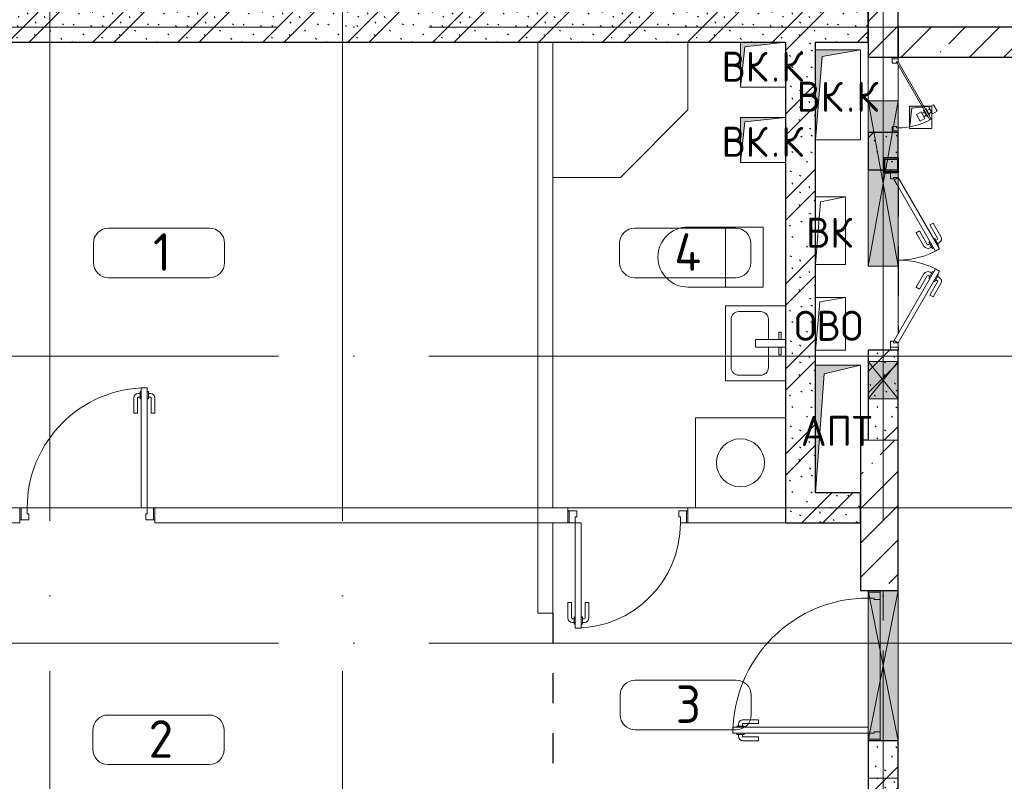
# Model space of a CAD drawing. Header units: millimetres. Extents: x -19737 to 100106, y -4436 to 96517.
# Tile 44 of 59: x 70511 to 77068, y 10430 to 15500. Entities that reach past the tile are written whole.
import ezdxf

# ---------------------------------------------------------------- set-up
doc = ezdxf.new("R2010")
doc.units = ezdxf.units.MM
for name, pattern in [('3_ Штрих_ 1 х 1 мм', [400, 200, -200]), ('ADSK_Линия сетки', [5000, 4000, -500, 0, -500]), ('ADSK_Штриховая_ш3 п1_5', [900, 600, -300])]:
    doc.linetypes.add(name, pattern=pattern)
for name, color, linetype, lineweight in [('A-____-NOTE-TEXT', 7, 'Continuous', 18), ('A-AREA-____-IDEN', 7, 'Continuous', 9), ('A-DOOR-____-MCUT', 7, 'Continuous', 9), ('A-DOOR-____-OTLN', 7, 'Continuous', 18), ('A-DOOR-FRAM-MCUT', 7, 'Continuous', 9), ('A-FLOR-____-OTLN', 7, 'Continuous', 18), ('A-GLAZ-____-MCUT', 7, 'Continuous', 9), ('A-GLAZ-____-OTLN', 7, 'Continuous', 18), ('A-WALL-____-MCUT', 7, 'Continuous', 40), ('A-WALL-____-PATT', 7, 'Continuous', 40), ('I-WALL-____-MCUT', 7, 'Continuous', 40), ('I-WALL-____-OTLN', 7, 'Continuous', 18), ('M-EQPM-____-OTLN', 7, 'Continuous', 18), ('P-SANR-FIXT-OTLN', 7, 'Continuous', 18), ('S-BEAM-____-OTLN', 7, 'Continuous', 18), ('S-COLS-____-MCUT', 7, 'Continuous', 40), ('S-COLS-____-OTLN', 7, 'Continuous', 18), ('S-GRID-____-OTLN', 7, 'Continuous', 9)]:
    doc.layers.add(name, color=color, linetype=linetype, lineweight=lineweight)
doc.layers.add('A-AREA-____-OTLN', color=4, linetype='ADSK_Штриховая_ш3 п1_5', lineweight=40, true_color=0x00ffff)
doc.styles.add('GOST Common', font='GOST_Common.ttf', dxfattribs={"height": 200})
doc.styles.add('GOST Common_2', font='GOST_Common.ttf', dxfattribs={"height": 250})
pattern_1 = [(45, (0, 0), (-228.0985, 228.0985), []), (45, (228.1, 0), (-228.0985, 228.0985), [403.225, -80.645, 6.706, -73.939])]
pattern_2 = [(135, (300.56, 377.28), (-565.6854, 6e-14), [10, -790]), (135, (349.8, 474.73), (-565.6854, 6e-14), [10, -790]), (135, (423.93, 473.06), (-565.6854, 6e-14), [10, -790]), (135, (229.92, 447.9), (-565.6854, 6e-14), [10, -790]), (135, (155.08, 447.9), (-565.6854, 6e-14), [10, -790]), (135, (114.9, 369.03), (-565.6854, 6e-14), [10, -790]), (135, (132.43, 285.8), (-565.6854, 6e-14), [10, -790]), (135, (214.66, 322), (-565.6854, 6e-14), [10, -790]), (135, (198.16, 261.88), (-565.6854, 6e-14), [10, -790]), (135, (45.2, 272.9), (-565.6854, 6e-14), [10, -790]), (135, (42.32, 336.16), (-565.6854, 6e-14), [10, -790]), (135, (92.26, 192.24), (-565.6854, 6e-14), [10, -790]), (135, (7.07, 149.2), (-565.6854, 6e-14), [10, -790]), (135, (80.6, 95.1), (-565.6854, 6e-14), [10, -790]), (135, (79.53, 36.94), (-565.6854, 6e-14), [10, -790]), (135, (153.87, 74.56), (-565.6854, 6e-14), [10, -790]), (135, (228.35, 124.8), (-565.6854, 6e-14), [10, -790]), (135, (279.75, 180.4), (-565.6854, 6e-14), [10, -790]), (135, (282.9, 31.63), (-565.6854, 6e-14), [10, -790]), (135, (377.38, 53.45), (-565.6854, 6e-14), [10, -790]), (135, (352.28, 102.7), (-565.6854, 6e-14), [10, -790]), (135, (354.05, 0), (-565.6854, 6e-14), [10, -790]), (135, (553.23, 16.45), (-565.6854, 6e-14), [10, -790]), (135, (542.38, 63.45), (-565.6854, 6e-14), [10, -790]), (135, (536.58, 239.3), (-565.6854, 6e-14), [10, -790]), (135, (475.85, 203.9), (-565.6854, 6e-14), [10, -790]), (135, (475.85, 316.54), (-565.6854, 6e-14), [10, -790]), (135, (520.8, 408.7), (-565.6854, 6e-14), [10, -790]), (135, (551.1, 470.8), (-565.6854, 6e-14), [10, -790]), (135, (235.25, 537.93), (-565.6854, 6e-14), [10, -790]), (135, (407.25, 547.65), (-565.6854, 6e-14), [10, -790]), (135, (94.5, 558.6), (-565.6854, 6e-14), [10, -790]), (135, (46.4, 532.3), (-565.6854, 6e-14), [10, -790]), (135, (85.56, 465.04), (-565.6854, 6e-14), [10, -790]), (135, (355.53, 181.14), (-565.6854, 6e-14), [10, -790]), (135, (362.23, 243.6), (-565.6854, 6e-14), [10, -790]), (135, (413.45, 344.1), (-565.6854, 6e-14), [10, -790]), (135, (286.3, 273.25), (-565.6854, 6e-14), [10, -790]), (135, (423.02, 263.72), (-565.6854, 6e-14), [10, -790]), (135, (162.94, 190.2), (-565.6854, 6e-14), [10, -790]), (135, (470.25, 120.93), (-565.6854, 6e-14), [10, -790]), (135, (484.48, 9.78), (-565.6854, 6e-14), [10, -790]), (45, (0, 212.13), (-565.6854, 0), []), (45, (212.13, 0), (-565.6854, 0), []), (45, (353.55, 0), (-565.6854, 0), []), (45, (0, 353.55), (-565.6854, 0), [])]

# ---------------------------------------------------------------- blocks, each defined once
blk = doc.blocks.new('АР_Дверь однопольная - 900х2100h_800__Глухая_Межкомнатные апарт_тип_эт-1271699-02_К4')
at = {"layer": 'A-DOOR-____-MCUT', "color": 254, "lineweight": 15, "true_color": 0xcccccc}
for p, q in [((400, 850), (360, 850)), ((360, 850), (360, 50)), ((400, 50), (400, 850)), ((360, 50), (400, 50))]:
    blk.add_line(p, q, dxfattribs=at)
at = {"layer": 'A-DOOR-____-OTLN', "color": 254, "lineweight": 5, "true_color": 0xcccccc}
for p, q in [((352, 812.5), (340, 812.5)), ((352, 787.5), (340, 787.5)), ((352, 825), (352, 775)), ((360, 825), (352, 825)), ((400, 825), (408, 825)), ((408, 825), (408, 775)), ((408, 812.5), (420, 812.5)), ((408, 787.5), (420, 787.5)), ((310, 680), (310, 782.5)), ((335, 680), (335, 782.5)), ((352, 775), (360, 775)), ((408, 775), (400, 775)), ((425, 680), (425, 782.5)), ((450, 680), (450, 782.5)), ((335, 680), (310, 680)), ((425, 680), (450, 680))]:
    blk.add_line(p, q, dxfattribs=at)
at = {"layer": 'A-DOOR-____-OTLN', "color": 254, "lineweight": 13, "true_color": 0xcccccc}
blk.add_arc((400, 50), 800, 90, 180, dxfattribs=at)
at = {"layer": 'A-DOOR-____-OTLN', "color": 254, "lineweight": 5, "true_color": 0xcccccc}
for centre, radius, start, end in [((340, 782.5), 30, 90, 180), ((340, 782.5), 4.99, 90, 180), ((420, 782.5), 30, 0, 90), ((420, 782.5), 4.99, 0, 90)]:
    blk.add_arc(centre, radius, start, end, dxfattribs=at)
at = {"layer": 'A-DOOR-FRAM-MCUT', "color": 254, "lineweight": 15, "true_color": 0xcccccc}
for p, q in [((-440, 50), (-450, 50)), ((-400, 50), (-440, 50)), ((-440, 50), (-440, -30)), ((-400, 10), (-400, 50)), ((-390, 10), (-400, 10)), ((-390, -30), (-390, 10)), ((400, 10), (390, 10)), ((390, 10), (390, -30)), ((440, 50), (400, 50)), ((400, 50), (400, 10)), ((440, -30), (440, 50)), ((440, 50), (450, 50)), ((-440, -30), (-450, -30)), ((-440, -30), (-390, -30)), ((390, -30), (440, -30)), ((440, -30), (450, -30))]:
    blk.add_line(p, q, dxfattribs=at)
blk = doc.blocks.new('АР_Дверь однопольная - 800х2100h_700__Глухая_Су апарт_тип_эт-1272081-02_К4')
at = {"layer": 'A-DOOR-____-MCUT', "color": 254, "lineweight": 15, "true_color": 0xcccccc}
for p, q in [((350, 750), (310, 750)), ((310, 750), (310, 50)), ((350, 50), (350, 750)), ((310, 50), (350, 50))]:
    blk.add_line(p, q, dxfattribs=at)
at = {"layer": 'A-DOOR-____-OTLN', "color": 254, "lineweight": 5, "true_color": 0xcccccc}
for p, q in [((302, 725), (302, 675)), ((310, 725), (302, 725)), ((350, 725), (358, 725)), ((358, 725), (358, 675)), ((260, 580), (260, 682.5)), ((285, 580), (285, 682.5)), ((302, 712.5), (290, 712.5)), ((302, 687.5), (290, 687.5)), ((302, 675), (310, 675)), ((358, 675), (350, 675)), ((358, 712.5), (370, 712.5)), ((358, 687.5), (370, 687.5)), ((375, 580), (375, 682.5)), ((400, 580), (400, 682.5)), ((285, 580), (260, 580)), ((375, 580), (400, 580))]:
    blk.add_line(p, q, dxfattribs=at)
at = {"layer": 'A-DOOR-____-OTLN', "color": 254, "lineweight": 13, "true_color": 0xcccccc}
blk.add_arc((350, 50), 700, 90, 180, dxfattribs=at)
at = {"layer": 'A-DOOR-____-OTLN', "color": 254, "lineweight": 5, "true_color": 0xcccccc}
for centre, radius, start, end in [((290, 682.5), 30, 90, 180), ((290, 682.5), 4.99, 90, 180), ((370, 682.5), 30, 0, 90), ((370, 682.5), 4.99, 0, 90)]:
    blk.add_arc(centre, radius, start, end, dxfattribs=at)
at = {"layer": 'A-DOOR-FRAM-MCUT', "color": 254, "lineweight": 15, "true_color": 0xcccccc}
for p, q in [((-390, 50), (-400, 50)), ((-350, 50), (-390, 50)), ((-390, 50), (-390, -30)), ((-350, 10), (-350, 50)), ((-340, 10), (-350, 10)), ((-340, -30), (-340, 10)), ((350, 10), (340, 10)), ((340, 10), (340, -30)), ((390, 50), (350, 50)), ((350, 50), (350, 10)), ((390, -30), (390, 50)), ((390, 50), (400, 50)), ((-390, -30), (-400, -30)), ((-390, -30), (-340, -30)), ((340, -30), (390, -30)), ((390, -30), (400, -30))]:
    blk.add_line(p, q, dxfattribs=at)
blk = doc.blocks.new('АР_Дверь однопольная - 1000х2100h_900__Вход в кв_EI30-4643693-02_К4')
at = {"layer": 'A-DOOR-____-MCUT', "color": 254, "lineweight": 15, "true_color": 0xcccccc}
for p, q in [((-450, 1000), (-450, 100)), ((-410, 1000), (-450, 1000)), ((-410, 100), (-410, 1000)), ((-450, 100), (-410, 100))]:
    blk.add_line(p, q, dxfattribs=at)
at = {"layer": 'A-DOOR-____-OTLN', "color": 254, "lineweight": 5, "true_color": 0xcccccc}
for p, q in [((-500, 830), (-500, 932.5)), ((-475, 830), (-475, 932.5)), ((-458, 962.5), (-470, 962.5)), ((-458, 937.5), (-470, 937.5)), ((-458, 975), (-458, 925)), ((-450, 975), (-458, 975)), ((-458, 925), (-450, 925)), ((-410, 975), (-402, 975)), ((-402, 925), (-410, 925)), ((-402, 975), (-402, 925)), ((-402, 962.5), (-390, 962.5)), ((-402, 937.5), (-390, 937.5)), ((-385, 830), (-385, 932.5)), ((-360, 830), (-360, 932.5)), ((-475, 830), (-500, 830)), ((-385, 830), (-360, 830))]:
    blk.add_line(p, q, dxfattribs=at)
at = {"layer": 'A-DOOR-____-OTLN', "color": 254, "lineweight": 13, "true_color": 0xcccccc}
blk.add_arc((-450, 100), 900, 360, 90, dxfattribs=at)
at = {"layer": 'A-DOOR-____-OTLN', "color": 254, "lineweight": 5, "true_color": 0xcccccc}
for centre, radius, start, end in [((-470, 932.5), 30, 90, 180), ((-470, 932.5), 4.99, 90, 180), ((-390, 932.5), 30, 360, 90), ((-390, 932.5), 4.99, 360, 90)]:
    blk.add_arc(centre, radius, start, end, dxfattribs=at)
at = {"layer": 'A-DOOR-FRAM-MCUT', "color": 254, "lineweight": 15, "true_color": 0xcccccc}
for p, q in [((-490, 100), (-500, 100)), ((-450, 100), (-490, 100)), ((-490, 100), (-490, 20)), ((-450, 60), (-450, 100)), ((490, 100), (450, 100)), ((450, 100), (450, 60)), ((490, 20), (490, 100)), ((490, 100), (500, 100)), ((-490, 20), (-500, 20)), ((-490, 20), (-440, 20)), ((-440, 60), (-450, 60)), ((-440, 20), (-440, 60)), ((450, 60), (440, 60)), ((440, 60), (440, 20)), ((440, 20), (490, 20)), ((490, 20), (500, 20))]:
    blk.add_line(p, q, dxfattribs=at)
blk = doc.blocks.new('АР_Отверстие прямоугольное - АПТ-5368587-02_К4')
at = {"layer": 'A-GLAZ-____-OTLN', "lineweight": 13, "true_color": 0xf9f9f9}
blk.add_hatch(color=7, dxfattribs=at).paths.add_polyline_path([(250, 100), (0, 100), (0, -100), (250, -100)])
at = {"layer": 'A-GLAZ-____-MCUT', "color": 254, "lineweight": 15, "true_color": 0xcccccc}
for p, q in [((0, 100), (0, -100)), ((250, 100), (250, -100))]:
    blk.add_line(p, q, dxfattribs=at)
at = {"layer": 'A-GLAZ-____-OTLN', "color": 254, "lineweight": 5, "true_color": 0xcccccc}
for p, q in [((250, 100), (0, -100)), ((0, 100), (250, -100))]:
    blk.add_line(p, q, dxfattribs=at)
at = {"layer": 'A-GLAZ-____-OTLN', "color": 254, "lineweight": 13, "true_color": 0xcccccc}
for p, q in [((250, 100), (0, 100)), ((0, 100), (0, -100)), ((250, -100), (250, 100)), ((0, -100), (250, -100))]:
    blk.add_line(p, q, dxfattribs=at)
blk = doc.blocks.new('АР_Отверстие прямоугольное - АПТ-4924041-02_К4')
at = {"layer": 'A-GLAZ-____-OTLN', "lineweight": 13, "true_color": 0xf9f9f9}
blk.add_hatch(color=7, dxfattribs=at).paths.add_polyline_path([(625, 100), (-375, 100), (-375, -100), (625, -100)])
at = {"layer": 'A-GLAZ-____-MCUT', "color": 254, "lineweight": 15, "true_color": 0xcccccc}
for p, q in [((-375, 100), (-375, -100)), ((625, 100), (625, -100))]:
    blk.add_line(p, q, dxfattribs=at)
at = {"layer": 'A-GLAZ-____-OTLN', "color": 254, "lineweight": 5, "true_color": 0xcccccc}
for p, q in [((625, 100), (-375, -100)), ((-375, 100), (625, -100))]:
    blk.add_line(p, q, dxfattribs=at)
at = {"layer": 'A-GLAZ-____-OTLN', "color": 254, "lineweight": 13, "true_color": 0xcccccc}
for p, q in [((625, 100), (-375, 100)), ((-375, 100), (-375, -100)), ((625, -100), (625, 100)), ((-375, -100), (625, -100))]:
    blk.add_line(p, q, dxfattribs=at)
blk = doc.blocks.new('АР_Дверь двупольная - 1200х2100h_550__ЭОМ_ ОВО_ АПТ_ВК-4369832-02_К4')
at = {"layer": 'A-DOOR-____-MCUT', "color": 254, "lineweight": 15, "true_color": 0xcccccc}
for p, q in [((-550, 100), (-73.7, 375)), ((-58.7, 349), (-490, 100)), ((-73.7, 375), (-58.7, 349)), ((73.7, 375), (58.7, 349)), ((58.7, 349), (535, 74)), ((550, 100), (73.7, 375)), ((-535, 74), (-550, 100)), ((-490, 100), (-535, 74)), ((535, 74), (550, 100))]:
    blk.add_line(p, q, dxfattribs=at)
at = {"layer": 'A-DOOR-____-OTLN', "color": 254, "lineweight": 5, "true_color": 0xcccccc}
for p, q in [((-245.9, 333.3), (-157.1, 384.6)), ((-233.4, 311.7), (-245.9, 333.3)), ((-233.4, 311.7), (-144.6, 362.9)), ((-99.3, 369.4), (-142.6, 344.4)), ((-142.6, 344.4), (-138.6, 337.5)), ((-131.8, 350.7), (-137.8, 361.1)), ((-76.3, 329.6), (-119.6, 304.6)), ((-110.2, 363.2), (-116.2, 373.6)), ((-95.3, 362.5), (-99.3, 369.4)), ((-80.3, 336.5), (-76.3, 329.6)), ((80.3, 336.5), (76.3, 329.6)), ((76.3, 329.6), (119.6, 304.6)), ((95.3, 362.5), (99.3, 369.4)), ((99.3, 369.4), (142.6, 344.4)), ((110.2, 363.2), (116.2, 373.6)), ((131.8, 350.7), (137.8, 361.1)), ((142.6, 344.4), (138.6, 337.5)), ((233.4, 311.7), (144.6, 362.9)), ((245.9, 333.3), (157.1, 384.6)), ((233.4, 311.7), (245.9, 333.3)), ((-193.4, 242.4), (-104.6, 293.6)), ((-180.9, 220.7), (-92.1, 272)), ((-119.6, 304.6), (-123.6, 311.5)), ((-108.8, 310.8), (-102.8, 300.4)), ((-87.2, 323.3), (-81.2, 312.9)), ((87.2, 323.3), (81.2, 312.9)), ((180.9, 220.7), (92.1, 272)), ((108.8, 310.8), (102.8, 300.4)), ((193.4, 242.4), (104.6, 293.6)), ((119.6, 304.6), (123.6, 311.5)), ((-193.4, 242.4), (-180.9, 220.7)), ((193.4, 242.4), (180.9, 220.7))]:
    blk.add_line(p, q, dxfattribs=at)
for centre, radius, start, end in [((-142.1, 358.6), 30, 30, 120), ((-142.1, 358.6), 4.99, 30, 120), ((142.1, 358.6), 30, 60, 150), ((142.1, 358.6), 4.99, 60, 150), ((-107.1, 297.9), 4.99, 300, 30), ((-107.1, 297.9), 30, 300, 30), ((107.1, 297.9), 30, 150, 240), ((107.1, 297.9), 4.99, 150, 240)]:
    blk.add_arc(centre, radius, start, end, dxfattribs=at)
at = {"layer": 'A-DOOR-____-OTLN', "color": 254, "lineweight": 13, "true_color": 0xcccccc}
for centre, start, end in [((-550, 100), 0, 30), ((550, 100), 150, 180)]:
    blk.add_arc(centre, 550, start, end, dxfattribs=at)
at = {"layer": 'A-DOOR-FRAM-MCUT', "color": 254, "lineweight": 15, "true_color": 0xcccccc}
for p, q in [((-580, 100), (-600, 100)), ((-580, 100), (-550, 100)), ((-580, 50), (-580, 100)), ((-550, 100), (-550, 70)), ((-550, 70), (-540, 70)), ((-540, 70), (-540, 50)), ((550, 70), (540, 70)), ((540, 70), (540, 50)), ((580, 100), (550, 100)), ((550, 100), (550, 70)), ((580, 50), (580, 100)), ((580, 100), (600, 100)), ((-580, 50), (-600, 50)), ((-540, 50), (-580, 50)), ((540, 50), (580, 50)), ((580, 50), (600, 50))]:
    blk.add_line(p, q, dxfattribs=at)
blk = doc.blocks.new('АР_Перемычка - 200_Уx2_50x5__250-Оп_0_50x5_-4377685-02_К4')
at = {"layer": 'S-BEAM-____-OTLN', "color": 254, "linetype": '3_ Штрих_ 1 х 1 мм', "lineweight": 15, "true_color": 0xdcdcdc}
for p, q in [((-750, 100), (-750, -100)), ((500, 100), (500, -100)), ((-750, 0), (-500, 0)), ((-500, 0), (500, 0))]:
    blk.add_line(p, q, dxfattribs=at)
blk = doc.blocks.new('АР_Дверь однопольная - 500х1300h_400__ВК_СС-4380618-02_К4')
at = {"layer": 'A-DOOR-____-MCUT', "color": 254, "lineweight": 15, "true_color": 0xcccccc}
for p, q in [((161.1, 320), (-220, 100)), ((-215, 91.3), (166.1, 311.3)), ((166.1, 311.3), (161.1, 320)), ((-220, 100), (-215, 91.3))]:
    blk.add_line(p, q, dxfattribs=at)
at = {"layer": 'A-DOOR-____-OTLN', "color": 254, "lineweight": 5, "true_color": 0xcccccc}
for p, q in [((109.4, 359.5), (66.1, 334.5)), ((66.1, 334.5), (83.6, 304.2)), ((83.6, 304.2), (126.9, 329.2)), ((126.9, 329.2), (109.4, 359.5)), ((136.9, 311.8), (93.6, 286.8)), ((93.6, 286.8), (96.1, 282.5)), ((104.9, 293.3), (94.9, 310.7)), ((103.6, 269.5), (101.1, 273.8)), ((146.9, 294.5), (103.6, 269.5)), ((156.9, 277.2), (113.6, 252.2)), ((114.9, 276), (124.9, 258.7)), ((125.6, 305.3), (115.6, 322.6)), ((135.6, 288), (145.6, 270.7)), ((139.4, 307.5), (136.9, 311.8)), ((144.4, 298.8), (146.9, 294.5)), ((174.4, 246.9), (156.9, 277.2)), ((113.6, 252.2), (131.1, 221.9)), ((131.1, 221.9), (174.4, 246.9))]:
    blk.add_line(p, q, dxfattribs=at)
at = {"layer": 'A-DOOR-____-OTLN', "color": 254, "lineweight": 13, "true_color": 0xcccccc}
blk.add_arc((-220, 100), 440, 360, 30, dxfattribs=at)
at = {"layer": 'A-DOOR-FRAM-MCUT', "color": 254, "lineweight": 15, "true_color": 0xcccccc}
for p, q in [((-240, 100), (-250, 100)), ((-220, 100), (-240, 100)), ((-240, 100), (-240, 60)), ((-220, 90), (-220, 100)), ((-210, 90), (-220, 90)), ((-210, 60), (-210, 90)), ((220, 90), (210, 90)), ((210, 90), (210, 60)), ((240, 100), (220, 100)), ((220, 100), (220, 90)), ((240, 60), (240, 100)), ((240, 100), (250, 100)), ((-240, 60), (-250, 60)), ((-240, 60), (-210, 60)), ((210, 60), (240, 60)), ((240, 60), (250, 60))]:
    blk.add_line(p, q, dxfattribs=at)
blk = doc.blocks.new('АР_Перемычка - 200_Уx2_50x5__Оп_750_50x5_-Оп_600_50х5_-4569510-02_К4')
at = {"layer": 'S-BEAM-____-OTLN', "color": 254, "linetype": '3_ Штрих_ 1 х 1 мм', "lineweight": 15, "true_color": 0xdcdcdc}
for p, q in [((-1350, 100), (-1350, -100)), ((1200, 100), (1200, -100)), ((-1350, 0), (-1060, 0)), ((-1060, 0), (40, 0)), ((40, 0), (675, 0)), ((675, 0), (925, 0)), ((925, 0), (1200, 0))]:
    blk.add_line(p, q, dxfattribs=at)
blk = doc.blocks.new('А_Фахверк__Труба прямоугольная_100х100 - 200х100х8_Фахверк_СФ2-4469954-02_К4')
at = {"layer": 'S-COLS-____-MCUT', "color": 254, "lineweight": 30, "true_color": 0xcccccc}
for p, q in [((47.5, 50), (-50, 50)), ((-50, 50), (-50, -50)), ((-42, -42), (-42, 42)), ((-42, 42), (42, 42)), ((42, 42), (42, -42)), ((50, 50), (47.5, 50)), ((50, -50), (50, 50)), ((-50, -50), (-2.5, -50)), ((42, -42), (-42, -42)), ((47.5, -50), (50, -50))]:
    blk.add_line(p, q, dxfattribs=at)
blk = doc.blocks.new('АР_Отверстие прямоугольное - АПТ-4924077-02_К4')
at = {"layer": 'A-GLAZ-____-OTLN', "lineweight": 13, "true_color": 0xf9f9f9}
blk.add_hatch(color=7, dxfattribs=at).paths.add_polyline_path([(675, 100), (-425, 100), (-425, -100), (675, -100), (675, 96.7)])
at = {"layer": 'A-GLAZ-____-MCUT', "color": 254, "lineweight": 15, "true_color": 0xcccccc}
for p, q in [((-425, 100), (-425, -100)), ((675, 100), (675, -100))]:
    blk.add_line(p, q, dxfattribs=at)
at = {"layer": 'A-GLAZ-____-OTLN', "color": 254, "lineweight": 5, "true_color": 0xcccccc}
for p, q in [((675, 100), (-425, -100)), ((-425, 100), (675, -100))]:
    blk.add_line(p, q, dxfattribs=at)
at = {"layer": 'A-GLAZ-____-OTLN', "color": 254, "lineweight": 13, "true_color": 0xcccccc}
for p, q in [((675, 100), (-425, 100)), ((-425, 100), (-425, -100)), ((675, -100), (675, 100)), ((-425, -100), (675, -100))]:
    blk.add_line(p, q, dxfattribs=at)
blk = doc.blocks.new('АР_Канал вертикальный прямоугольный - ВК_К-5757486-02_К4')
at = {"layer": 'M-EQPM-____-OTLN', "lineweight": 13, "true_color": 0xe2e2e2}
blk.add_hatch(color=254, dxfattribs=at).paths.add_polyline_path([(-150, -150), (-120, 120), (150, 150), (-150, 150)])
at = {"layer": 'M-EQPM-____-OTLN', "color": 253, "lineweight": 13, "true_color": 0xaaaaaa}
for p, q in [((150, 150), (-150, 150)), ((-150, 150), (-150, -150)), ((150, 150), (-150, 150)), ((-150, 150), (-150, -150)), ((-150, -150), (-150, 150)), ((-150, 150), (150, 150)), ((-120, 120), (150, 150)), ((-120, 120), (150, 150)), ((150, -150), (150, 150)), ((150, 150), (150, -150)), ((-150, -150), (-120, 120)), ((-150, -150), (-120, 120)), ((-150, -150), (150, -150)), ((150, -150), (-150, -150))]:
    blk.add_line(p, q, dxfattribs=at)
blk = doc.blocks.new('АР_Канал вертикальный прямоугольный - ВК_К-5757485-02_К4')
at = {"layer": 'M-EQPM-____-OTLN', "lineweight": 13, "true_color": 0xe2e2e2}
blk.add_hatch(color=254, dxfattribs=at).paths.add_polyline_path([(-150, -300), (-105, 255), (150, 300), (-150, 300), (-150, -190.1)])
at = {"layer": 'M-EQPM-____-OTLN', "color": 253, "lineweight": 13, "true_color": 0xaaaaaa}
for p, q in [((150, 300), (-150, 300)), ((-150, 300), (-150, -300)), ((150, 300), (-150, 300)), ((-150, 300), (-150, -300)), ((-150, -300), (-150, 300)), ((-150, 300), (150, 300)), ((-105, 255), (150, 300)), ((-105, 255), (150, 300)), ((150, -300), (150, 300)), ((150, 300), (150, -300)), ((-150, -300), (-105, 255)), ((-150, -300), (-105, 255)), ((-150, -300), (150, -300)), ((150, -300), (-150, -300))]:
    blk.add_line(p, q, dxfattribs=at)
blk = doc.blocks.new('АР_Канал вертикальный прямоугольный - АПТ-2556446-02_К4')
at = {"layer": 'M-EQPM-____-OTLN', "lineweight": 13, "true_color": 0xe2e2e2}
blk.add_hatch(color=254, dxfattribs=at).paths.add_polyline_path([(-150, -425), (-92.5, 367.5), (150, 425), (-150, 425), (-150, 391.3)])
at = {"layer": 'M-EQPM-____-OTLN', "color": 253, "lineweight": 13, "true_color": 0xaaaaaa}
for p, q in [((150, 425), (-150, 425)), ((-150, 425), (-150, -425)), ((150, 425), (-150, 425)), ((-150, 425), (-150, -425)), ((-150, -425), (-150, 425)), ((-150, 425), (150, 425)), ((-92.5, 367.5), (150, 425)), ((-92.5, 367.5), (150, 425)), ((150, -425), (150, 425)), ((150, 425), (150, -425)), ((-150, -425), (-92.5, 367.5)), ((-150, -425), (-92.5, 367.5)), ((-150, -425), (150, -425)), ((150, -425), (-150, -425))]:
    blk.add_line(p, q, dxfattribs=at)
blk = doc.blocks.new('A-FUR-Washing-2D - 600x600-920405-02_К4')
at = {"layer": 'P-SANR-FIXT-OTLN', "color": 253, "lineweight": 13, "true_color": 0xaaaaaa}
for p, q in [((300, 0), (-300, 0)), ((-300, 0), (-300, -600)), ((-300, 0), (-300, -600)), ((300, 0), (-300, 0)), ((300, -600), (300, 0)), ((300, -600), (300, 0)), ((-300, -600), (300, -600)), ((-300, -600), (300, -600))]:
    blk.add_line(p, q, dxfattribs=at)
blk.add_circle((0, -300), 160, dxfattribs=at)
blk = doc.blocks.new('A-PLU-Shower_Corner_2D - 900x900-922946-02_К4')
at = {"layer": 'P-SANR-FIXT-OTLN', "color": 253, "lineweight": 13, "true_color": 0xaaaaaa}
for p, q in [((-450, 900), (-900, 450)), ((-450, 900), (-900, 450)), ((0, 900), (-450, 900)), ((-450, 900), (0, 900)), ((0, 0), (0, 900)), ((0, 900), (0, 0)), ((-900, 450), (-900, 0)), ((-900, 0), (-900, 450)), ((0, 0), (-900, 0)), ((-900, 0), (0, 0))]:
    blk.add_line(p, q, dxfattribs=at)
blk = doc.blocks.new('A-PLU-toilet-2-2D - L600xW600xH900-V41-02_К4')
at = {"layer": 'P-SANR-FIXT-OTLN', "color": 253, "lineweight": 13, "true_color": 0xaaaaaa}
for p, q in [((-250, 400), (250, 400)), ((-250, 0), (-250, 400)), ((-250, 400), (250, 400)), ((-250, 0), (-250, 400)), ((0, 0), (0, 400)), ((250, 0), (-250, 0)), ((250, 0), (-250, 0))]:
    blk.add_line(p, q, dxfattribs=at)
blk.add_arc((250, 200), 200, 270, 90, dxfattribs=at)
blk.add_arc((250, 200), 200, 270, 90, dxfattribs=at)
blk = doc.blocks.new('A-PLU-Sink-2D - 400 x 500mm-926715-02_К4')
at = {"layer": 'P-SANR-FIXT-OTLN', "color": 253, "lineweight": 13, "true_color": 0xaaaaaa}
for p, q in [((-234.3, 197.7), (265.7, 197.7)), ((-234.3, -202.3), (-234.3, 197.7)), ((265.7, 197.7), (-234.3, 197.7)), ((-234.3, 197.7), (-234.3, -202.3)), ((265.7, 197.7), (265.7, -202.3)), ((265.7, -202.3), (265.7, 197.7)), ((-145.4, 159.6), (176.8, 159.6)), ((-196.2, -37.2), (-196.2, 108.8)), ((227.6, 108.8), (227.6, -37.2)), ((-9.3, -2.3), (-9.3, -202.3)), ((40.7, -2.3), (-9.3, -2.3)), ((40.7, -202.3), (40.7, -2.3)), ((-9.3, -88), (-145.4, -88)), ((176.8, -88), (40.7, -88)), ((-59.3, -172.3), (-59.3, -157.3)), ((-59.3, -157.3), (-9.3, -157.3)), ((-9.3, -172.3), (-59.3, -172.3)), ((90.7, -157.3), (40.7, -157.3)), ((40.7, -172.3), (90.7, -172.3)), ((90.7, -172.3), (90.7, -157.3)), ((265.7, -202.3), (-234.3, -202.3)), ((-234.3, -202.3), (265.7, -202.3))]:
    blk.add_line(p, q, dxfattribs=at)
for centre, start, end in [((-145.4, 108.8), 90, 180), ((176.8, 108.8), 360, 90), ((-145.4, -37.2), 180, 270), ((176.8, -37.2), 270, 0)]:
    blk.add_arc(centre, 50.8, start, end, dxfattribs=at)
blk = doc.blocks.new('АР_Канал вертикальный прямоугольный - ВК_Тр_-4924627-02_К4')
at = {"layer": 'M-EQPM-____-OTLN', "lineweight": 13, "true_color": 0xe2e2e2}
blk.add_hatch(color=254, dxfattribs=at).paths.add_polyline_path([(-75, -75), (-60, 60), (75, 75), (-75, 75)])
at = {"layer": 'M-EQPM-____-OTLN', "color": 253, "lineweight": 13, "true_color": 0xaaaaaa}
for p, q in [((75, 75), (-75, 75)), ((-75, 75), (-75, -75)), ((75, 75), (-75, 75)), ((-75, 75), (-75, -75)), ((-75, -75), (-75, 75)), ((-75, 75), (75, 75)), ((-60, 60), (75, 75)), ((-60, 60), (75, 75)), ((75, -75), (75, 75)), ((75, 75), (75, -75)), ((-75, -75), (-60, 60)), ((-75, -75), (-60, 60)), ((-75, -75), (75, -75)), ((75, -75), (-75, -75))]:
    blk.add_line(p, q, dxfattribs=at)
blk = doc.blocks.new('АР_Канал вертикальный прямоугольный - ОВО-2997836-02_К4')
at = {"layer": 'M-EQPM-____-OTLN', "color": 253, "lineweight": 13, "true_color": 0xaaaaaa}
for p, q in [((100, 175), (-100, 175)), ((-100, 175), (-100, -175)), ((-100, -175), (-100, 175)), ((-100, 175), (100, 175)), ((-100, -175), (-72.5, 147.5)), ((-72.5, 147.5), (100, 175)), ((100, -175), (100, 175)), ((100, 175), (100, -175)), ((-100, -175), (100, -175)), ((100, -175), (-100, -175))]:
    blk.add_line(p, q, dxfattribs=at)
blk = doc.blocks.new('АР_Канал вертикальный прямоугольный - ВК-2997837-02_К4')
at = {"layer": 'M-EQPM-____-OTLN', "color": 253, "lineweight": 13, "true_color": 0xaaaaaa}
for p, q in [((100, 225), (-100, 225)), ((-100, 225), (-100, -225)), ((-100, -225), (-100, 225)), ((-100, 225), (100, 225)), ((-67.5, 192.5), (100, 225)), ((100, -225), (100, 225)), ((100, 225), (100, -225)), ((-100, -225), (-67.5, 192.5)), ((-100, -225), (100, -225)), ((100, -225), (-100, -225))]:
    blk.add_line(p, q, dxfattribs=at)
blk = doc.blocks.new('АР_Канал вертикальный прямоугольный - ВК_К-3226537-02_К4')
at = {"layer": 'M-EQPM-____-OTLN', "lineweight": 13, "true_color": 0xe2e2e2}
blk.add_hatch(color=254, dxfattribs=at).paths.add_polyline_path([(-150, -150), (-120, 120), (150, 150), (-150, 150), (-150, 109.9)])
at = {"layer": 'M-EQPM-____-OTLN', "color": 253, "lineweight": 13, "true_color": 0xaaaaaa}
for p, q in [((150, 150), (-150, 150)), ((-150, 150), (-150, -150)), ((150, 150), (-150, 150)), ((-150, 150), (-150, -150)), ((-150, -150), (-150, 150)), ((-150, 150), (150, 150)), ((-120, 120), (150, 150)), ((-120, 120), (150, 150)), ((150, -150), (150, 150)), ((150, 150), (150, -150)), ((-150, -150), (-120, 120)), ((-150, -150), (-120, 120)), ((-150, -150), (150, -150)), ((150, -150), (-150, -150))]:
    blk.add_line(p, q, dxfattribs=at)
blk = doc.blocks.new('Наметкина 10_РД_АР_К4_отсоединено_rvt-1-02_К4')
at = {"layer": 'A-WALL-____-PATT', "lineweight": 5, "true_color": 0xcccccc}
h = blk.add_hatch(dxfattribs=at)
h.set_pattern_fill('FP_20', color=254, style=0, pattern_type=2)
h.set_pattern_definition(pattern_1)
h.paths.add_polyline_path([(94952, 15250), (94955.3, 15250), (94955.3, 23350), (94755.3, 23350), (94755.3, 15250)])
h = blk.add_hatch(dxfattribs=at)
h.set_pattern_fill('FP_19', color=254, style=0, pattern_type=2)
h.set_pattern_definition(pattern_2)
h.paths.add_polyline_path([(94405.3, 15350), (94755.3, 15350), (94755.3, 15550), (86705.3, 15550), (86705.3, 15350), (94205.3, 15350)])
h = blk.add_hatch(dxfattribs=at)
h.set_pattern_fill('FP_20', color=254, style=0, pattern_type=2)
h.set_pattern_definition(pattern_1)
h.paths.add_polyline_path([(96555.1, 15250), (97005.3, 15250), (97005.3, 15450), (94955.3, 15450), (94955.3, 15250)])
h = blk.add_hatch(dxfattribs=at)
h.set_pattern_fill('FP_19', color=254, style=0, pattern_type=2)
h.set_pattern_definition(pattern_2)
h.paths.add_polyline_path([(94405.3, 12350), (94405.3, 15350), (94205.3, 15350), (94205.3, 12350)])
h = blk.add_hatch(dxfattribs=at)
h.set_pattern_fill('FP_19', color=254, style=0, pattern_type=2)
h.set_pattern_definition(pattern_2)
h.paths.add_polyline_path([(94955.3, 12700), (94955.3, 13300), (94755.3, 13300), (94755.3, 12700)])
h.paths.add_polyline_path([(94857.8, 14500), (94857.8, 14580), (94955.3, 14580), (94955.3, 14750), (94755.3, 14750), (94755.3, 14500)])
h.paths.add_polyline_path([(94877.8, 14500), (94949.8, 14500), (94949.8, 14572), (94865.8, 14572), (94865.8, 14500)])
h = blk.add_hatch(dxfattribs=at)
h.set_pattern_fill('FP_19', color=254, style=0, pattern_type=2)
h.set_pattern_definition(pattern_2)
h.paths.add_polyline_path([(94405.3, 12150), (94705.3, 12150), (94705.3, 12350), (94205.3, 12350), (94205.3, 12150)])
h = blk.add_hatch(dxfattribs=at)
h.set_pattern_fill('FP_19', color=254, style=0, pattern_type=2)
h.set_pattern_definition(pattern_2)
h.paths.add_polyline_path([(94855.3, 10175), (94955.3, 10175), (94955.3, 10700), (94755.3, 10700), (94755.3, 10175)])
at = {"layer": 'S-COLS-____-OTLN', "lineweight": 5, "true_color": 0xcccccc}
h = blk.add_hatch(dxfattribs=at)
h.set_pattern_fill('FP_20', color=254, style=0, pattern_type=2)
h.set_pattern_definition(pattern_1)
h.paths.add_polyline_path([(94755.3, 11700), (94955.3, 11700), (94955.3, 12700), (94705.3, 12700), (94705.3, 11700)])
at = {"layer": 'A-AREA-____-OTLN', "color": 7, "linetype": '3_ Штрих_ 1 х 1 мм', "lineweight": 30, "true_color": 0xccffff}
for p, q in [((94955.3, 14390), (94955.3, 13860)), ((94955.3, 13860), (94955.3, 13410)), ((94955.3, 13320), (94955.3, 13300)), ((92655.3, 11550), (92655.3, 10410))]:
    blk.add_line(p, q, dxfattribs=at)
at = {"layer": 'A-FLOR-____-OTLN', "color": 254, "lineweight": 13, "true_color": 0xcccccc}
for p, q in [((94955.3, 14390), (94955.3, 13860)), ((94955.3, 13860), (94955.3, 13410)), ((94955.3, 13320), (94955.3, 13300)), ((94955.3, 11700), (94835.3, 11700)), ((94835.3, 11700), (94835.3, 11690)), ((94835.3, 11640), (94835.3, 10760)), ((94835.3, 10710), (94835.3, 10700)), ((94835.3, 10700), (94955.3, 10700))]:
    blk.add_line(p, q, dxfattribs=at)
at = {"layer": 'A-WALL-____-MCUT', "color": 254, "lineweight": 30, "true_color": 0xcccccc}
for p, q in [((94755.3, 23350), (94755.3, 15250)), ((94955.3, 15250), (94955.3, 17275)), ((96805.3, 15450), (94955.3, 15450)), ((94955.3, 15450), (94955.3, 15250)), ((94755.3, 15250), (94955.3, 15250)), ((94955.3, 15250), (97005.3, 15250))]:
    blk.add_line(p, q, dxfattribs=at)
at = {"layer": 'I-WALL-____-MCUT', "color": 254, "lineweight": 30, "true_color": 0xcccccc}
for p, q in [((94755.3, 15350), (94755.3, 15550)), ((86705.3, 15350), (94205.3, 15350)), ((94205.3, 15350), (94205.3, 12350)), ((94405.3, 12350), (94405.3, 15350)), ((94405.3, 15350), (94755.3, 15350)), ((94755.3, 14750), (94755.3, 14500)), ((94955.3, 14750), (94755.3, 14750)), ((94955.3, 14580), (94955.3, 14750)), ((94755.3, 14500), (94857.8, 14500)), ((94865.8, 14500), (94949.8, 14500)), ((94755.3, 13300), (94755.3, 13225)), ((94955.3, 13300), (94755.3, 13300)), ((94955.3, 13225), (94955.3, 13300)), ((94755.3, 13225), (94755.3, 12975)), ((94955.3, 12975), (94955.3, 13225)), ((94755.3, 12975), (94755.3, 12700)), ((94955.3, 12700), (94955.3, 12975)), ((94205.3, 12350), (94205.3, 12150)), ((94705.3, 12350), (94405.3, 12350)), ((94705.3, 12150), (94705.3, 12350)), ((94205.3, 12150), (94705.3, 12150)), ((94955.3, 10700), (94755.3, 10700)), ((94755.3, 10700), (94755.3, 10375)), ((94955.3, 10175), (94955.3, 10700))]:
    blk.add_line(p, q, dxfattribs=at)
at = {"layer": 'I-WALL-____-OTLN', "color": 254, "lineweight": 13, "true_color": 0xcccccc}
for p, q in [((92555.3, 12250), (92555.3, 15350)), ((92655.3, 15350), (92655.3, 12250)), ((94755.3, 14960), (94755.3, 15250)), ((94955.3, 15250), (94955.3, 15240)), ((94955.3, 15200), (94955.3, 14960)), ((94755.3, 14750), (94755.3, 14960)), ((94955.3, 14960), (94955.3, 14780)), ((94955.3, 14760), (94955.3, 14750)), ((94755.3, 12700), (94955.3, 12700)), ((88905.3, 12250), (89105.3, 12250)), ((89105.3, 12150), (89105.3, 12250)), ((90005.3, 12250), (92555.3, 12250)), ((90005.3, 12250), (90005.3, 12150)), ((92555.3, 12250), (92555.3, 12150)), ((92555.3, 12150), (92555.3, 12250)), ((92655.3, 12250), (92755.3, 12250)), ((92755.3, 12150), (92755.3, 12250)), ((93555.3, 12250), (94205.3, 12250)), ((93555.3, 12250), (93555.3, 12150)), ((89105.3, 12150), (88905.3, 12150)), ((92555.3, 12150), (90005.3, 12150)), ((92755.3, 12150), (92555.3, 12150)), ((92555.3, 11550), (92555.3, 12150)), ((92555.3, 12150), (92655.3, 12150)), ((92655.3, 12150), (92655.3, 11550)), ((94205.3, 12150), (93555.3, 12150)), ((92555.3, 11550), (92655.3, 11550))]:
    blk.add_line(p, q, dxfattribs=at)
at = {"layer": 'S-COLS-____-MCUT', "color": 254, "lineweight": 30, "true_color": 0xcccccc}
for p, q in [((94705.3, 12700), (94705.3, 11700)), ((94755.3, 12700), (94705.3, 12700)), ((94955.3, 11700), (94955.3, 12700)), ((94705.3, 11700), (94755.3, 11700)), ((94755.3, 11700), (94955.3, 11700))]:
    blk.add_line(p, q, dxfattribs=at)
at = {"layer": 'S-COLS-____-OTLN', "color": 254, "lineweight": 13, "true_color": 0xcccccc}
blk.add_line((94955.3, 12700), (94755.3, 12700), dxfattribs=at)
at = {"layer": 'A-DOOR-____-OTLN', "color": 254, "lineweight": 13, "true_color": 0xcccccc}
for name, p, rotation in [('АР_Дверь однопольная - 500х1300h_400__ВК_СС-4380618-02_К4', (94855.3, 15000), 269.9999999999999), ('АР_Дверь двупольная - 1200х2100h_550__ЭОМ_ ОВО_ АПТ_ВК-4369832-02_К4', (94855.3, 13900), 269.9999999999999), ('АР_Дверь однопольная - 800х2100h_700__Глухая_Су апарт_тип_эт-1272081-02_К4', (93155.3, 12200), 180), ('АР_Дверь однопольная - 1000х2100h_900__Вход в кв_EI30-4643693-02_К4', (94855.3, 11200), 89.99999999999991)]:
    blk.add_blockref(name, p, dxfattribs=dict(at, rotation=rotation))
blk.add_blockref('АР_Дверь однопольная - 900х2100h_800__Глухая_Межкомнатные апарт_тип_эт-1271699-02_К4', (89555.3, 12200), dxfattribs=at)
at = {"layer": 'A-GLAZ-____-OTLN', "color": 254, "lineweight": 13, "true_color": 0xcccccc, "rotation": 269.9999999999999}
for name, p in [('АР_Отверстие прямоугольное - АПТ-4924077-02_К4', (94855.3, 14535)), ('АР_Отверстие прямоугольное - АПТ-5368587-02_К4', (94855.3, 13225)), ('АР_Отверстие прямоугольное - АПТ-4924041-02_К4', (94855.3, 11325))]:
    blk.add_blockref(name, p, dxfattribs=at)
at = {"layer": 'M-EQPM-____-OTLN', "color": 253, "lineweight": 5, "true_color": 0xaaaaaa}
for name, p in [('АР_Канал вертикальный прямоугольный - ВК_К-5757486-02_К4', (94055.3, 15200)), ('АР_Канал вертикальный прямоугольный - ВК_К-5757485-02_К4', (94555.3, 15000)), ('АР_Канал вертикальный прямоугольный - ВК_Тр_-4924627-02_К4', (95105.3, 14850)), ('АР_Канал вертикальный прямоугольный - ВК_К-3226537-02_К4', (94055.3, 14700)), ('АР_Канал вертикальный прямоугольный - ВК-2997837-02_К4', (94505.3, 14095)), ('АР_Канал вертикальный прямоугольный - ОВО-2997836-02_К4', (94505.3, 13475)), ('АР_Канал вертикальный прямоугольный - АПТ-2556446-02_К4', (94555.3, 12775))]:
    blk.add_blockref(name, p, dxfattribs=at)
at = {"layer": 'P-SANR-FIXT-OTLN', "color": 253, "lineweight": 5, "true_color": 0xaaaaaa}
for name, p, rotation in [('A-PLU-Shower_Corner_2D - 900x900-922946-02_К4', (92655.3, 15350), 180), ('A-PLU-toilet-2-2D - L600xW600xH900-V41-02_К4', (93805.3, 14120), 180), ('A-PLU-Sink-2D - 400 x 500mm-926715-02_К4', (94002.9, 13329.3), 90.00000000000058)]:
    blk.add_blockref(name, p, dxfattribs=dict(at, rotation=rotation))
blk.add_blockref('A-FUR-Washing-2D - 600x600-920405-02_К4', (93905.3, 12850), dxfattribs=at)
at = {"layer": 'S-BEAM-____-OTLN', "color": 254, "lineweight": 13, "true_color": 0xcccccc}
for name, p, rotation in [('АР_Перемычка - 200_Уx2_50x5__Оп_750_50x5_-Оп_600_50х5_-4569510-02_К4', (94855.3, 13900), 269.9999999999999), ('АР_Перемычка - 200_Уx2_50x5__250-Оп_0_50x5_-4377685-02_К4', (94855.3, 11200), 89.99999999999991)]:
    blk.add_blockref(name, p, dxfattribs=dict(at, rotation=rotation))
at = {"layer": 'S-COLS-____-OTLN', "color": 254, "lineweight": 13, "true_color": 0xcccccc}
blk.add_blockref('А_Фахверк__Труба прямоугольная_100х100 - 200х100х8_Фахверк_СФ2-4469954-02_К4', (94907.8, 14530), dxfattribs=at)
at = {"layer": 'A-____-NOTE-TEXT', "color": 253, "lineweight": 5, "true_color": 0xaaaaaa, "char_height": 200, "attachment_point": 1, "style": 'GOST Common'}
for s, insert, width in [('ВК', (93780.1, 15287.2), 400.844), ('\\fGOST Common|b0|i0|c204|p34|;К', (94177, 15287.2), 192.405), ('\\fGOST Common|b0|i0|c204|p34|;.', (94110.8, 15287.2), 80.169), ('ВК', (94280.1, 15087.2), 400.844), ('\\fGOST Common|b0|i0|c204|p34|;К', (94677, 15087.2), 192.405), ('\\fGOST Common|b0|i0|c204|p34|;.', (94610.8, 15087.2), 80.169), ('ВК', (93780.1, 14787.2), 400.844), ('\\fGOST Common|b0|i0|c204|p34|;К', (94177, 14787.2), 192.405), ('\\fGOST Common|b0|i0|c204|p34|;.', (94110.8, 14787.2), 80.169), ('ВК', (94343.1, 14182.2), 400.844), ('ОВО', (94263.1, 13562.2), 593.249), ('АПТ', (94307.1, 12862.2), 609.282)]:
    blk.add_mtext(s, dxfattribs=dict(at, insert=insert, width=width))
blk = doc.blocks.new('Марка помещения 2 - Марка помещения 2-1605974-02_К4')
at = {"layer": 'A-AREA-____-IDEN', "color": 253, "true_color": 0xaaaaaa}
for p, q in [((-1.797, 0.841), (1.569, 0.841)), ((-2.297, -0.309), (-2.297, 0.341)), ((2.069, 0.341), (2.069, -0.309)), ((1.569, -0.809), (-1.797, -0.809))]:
    blk.add_line(p, q, dxfattribs=at)
for centre, start, end in [((-1.797, 0.341), 90, 180), ((1.569, 0.341), 0, 90), ((-1.797, -0.309), 180, 270), ((1.569, -0.309), 270, 360)]:
    blk.add_arc(centre, 0.5, start, end, dxfattribs=at)

msp = doc.modelspace()

# ---------------------------------------------------------------- linework, layer by layer
at = {"layer": 'S-GRID-____-OTLN', "color": 253, "linetype": 'ADSK_Линия сетки', "true_color": 0xaaaaaa}
for p, q in [((70711.2, -2836.1), (70711.2, 27708.6)), ((72661.2, -2836.1), (72661.2, 27708.6)), ((76261.2, -2836.1), (76261.2, 27708.6)), ((92235.8, 15450), (63313.3, 15450)), ((92235.8, 13260), (63313.3, 13260)), ((92235.8, 12250), (63313.3, 12250)), ((92235.8, 11350), (62223, 11350))]:
    msp.add_line(p, q, dxfattribs=at)

# ---------------------------------------------------------------- block references
at = {"lineweight": 5}
msp.add_blockref('Наметкина 10_РД_АР_К4_отсоединено_rvt-1-02_К4', (-18594.1, 0), dxfattribs=at)
at = {"layer": 'A-AREA-____-IDEN', "color": 253, "true_color": 0xaaaaaa, "xscale": 199.9999999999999, "yscale": 199.9999999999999, "zscale": 199.9999999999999}
for p in [(71461.7, 13944.4), (74965.9, 13944.4), (74969, 10934.6), (71458.7, 10703.1)]:
    msp.add_blockref('Марка помещения 2 - Марка помещения 2-1605974-02_К4', p, dxfattribs=at)

# ---------------------------------------------------------------- texts
at = {"layer": 'A-AREA-____-IDEN', "color": 253, "true_color": 0xaaaaaa, "char_height": 250, "attachment_point": 1, "style": 'GOST Common_2'}
for s, insert, width in [('\\fGOST Common|b0|i0|c204|p34|;1', (71399.2, 14078.1), 160.337), ('\\fGOST Common|b0|i0|c204|p34|;4', (74870.4, 14078.1), 240.506), ('\\fGOST Common|b0|i0|c204|p34|;3', (74880.5, 11068.3), 224.472), ('\\fGOST Common|b0|i0|c204|p34|;2', (71370.2, 10836.9), 224.472)]:
    msp.add_mtext(s, dxfattribs=dict(at, insert=insert, width=width))

doc.saveas('drawing.dxf')
